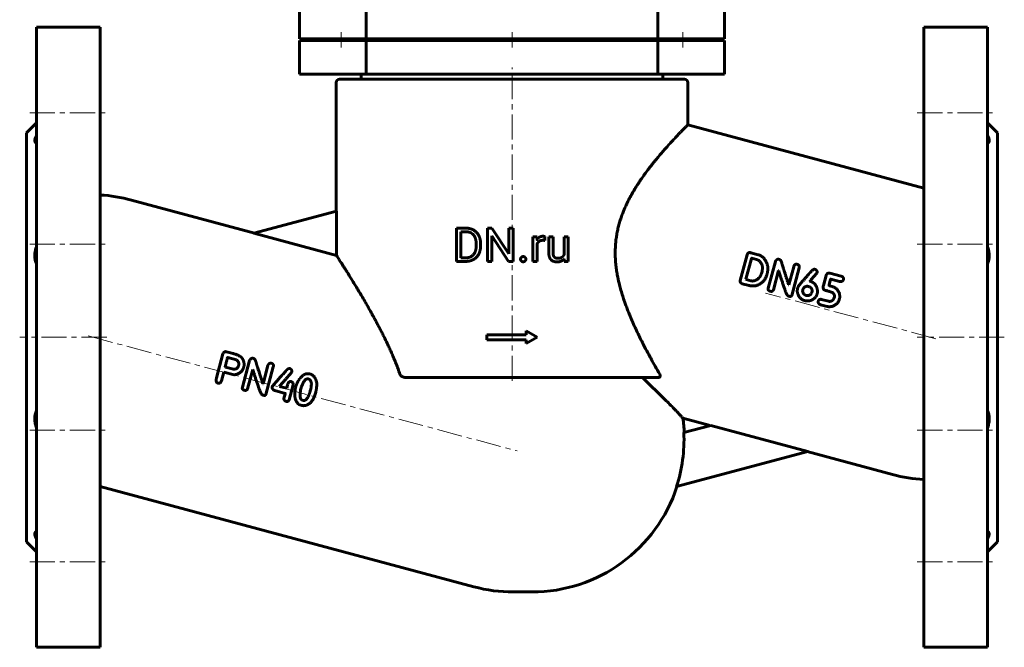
# Model space of a CAD drawing. Header units: millimetres. Extents: x -147 to 147, y -173 to 175.
# Tile 1 of 2: x -147 to 147, y -173 to 14. Entities that reach past the tile are written whole.
import ezdxf

# ---------------------------------------------------------------- set-up
doc = ezdxf.new("R2010")
doc.units = ezdxf.units.MM
doc.linetypes.add('K5LT_AXLED', pattern=[12, 7.5, -1.5, 1.5, -1.5])
doc.linetypes.add('K5LT_BASIC', pattern=[0])
doc.layers.add('Системный слой (1)', color=7, linetype='Continuous', true_color=0x6c6c6c)

# ---------------------------------------------------------------- blocks, each defined once
blk = doc.blocks.new('U15')
at = {"layer": 'Системный слой (1)', "color": 150, "linetype": 'K5LT_BASIC', "lineweight": 60, "true_color": 0x0080ff}
for start, end in [(2.6092, 7.9763), (270, 342.0266)]:
    blk.add_arc((5.97, -111.11), 45.5, start, end, dxfattribs=at)
blk = doc.blocks.new('U16')
at = {"layer": 'Системный слой (1)', "color": 150, "linetype": 'K5LT_BASIC', "lineweight": 60, "true_color": 0x0080ff}
for p, q in [((59.15, -106.97), (51.03, -104.79)), ((113.62, -121.56), (88.12, -114.73))]:
    blk.add_line(p, q, dxfattribs=at)

msp = doc.modelspace()

# ---------------------------------------------------------------- linework, layer by layer
at = {"layer": 'Системный слой (1)', "color": 150, "linetype": 'K5LT_BASIC', "lineweight": 60, "true_color": 0x0080ff}
for p, q in [((-63.5, 8.39), (-63.5, 18.39)), ((63.5, 8.39), (63.5, 18.39)), ((-43.5, 8.39), (-43.5, 16.89)), ((43.5, 8.39), (43.5, 16.89)), ((-142, 11.89), (-123, 11.89)), ((-142, 11.89), (-142, -173.11)), ((-123, 11.89), (-123, -173.11)), ((142, 11.89), (123, 11.89)), ((123, 11.89), (123, -173.11)), ((142, 11.89), (142, -173.11)), ((-63.5, 8.39), (-43.5, 8.39)), ((-63.5, 7.89), (-43.5, 7.89)), ((-63.5, -2.11), (-63.5, 7.89)), ((-57, 7.89), (-57, 8.39)), ((-45, 7.89), (-45, 8.39)), ((-43.5, 8.39), (43.5, 8.39)), ((-43.5, 7.89), (43.5, 7.89)), ((-43.5, -2.11), (-43.5, 7.89)), ((-16.25, 7.89), (-16.25, 8.39)), ((16.25, 7.89), (16.25, 8.39)), ((43.5, 8.39), (63.5, 8.39)), ((43.5, 7.89), (63.5, 7.89)), ((43.5, -2.11), (43.5, 7.89)), ((45, 7.89), (45, 8.39)), ((57, 7.89), (57, 8.39)), ((63.5, -2.11), (63.5, 7.89)), ((-63.5, -2.11), (-43.5, -2.11)), ((-45, -3.61), (-45, -2.11)), ((-43.5, -2.11), (43.5, -2.11)), ((43.5, -2.11), (63.5, -2.11)), ((45, -3.61), (45, -2.11)), ((-52.5, -42.98), (-52.5, -4.61)), ((-51.5, -3.61), (51.5, -3.61)), ((52.5, -17.19), (52.5, -4.61)), ((-145, -19.61), (-142, -16.61)), ((123, -36.08), (52.5, -17.19)), ((145, -19.61), (142, -16.61)), ((-145, -19.61), (-145, -141.61)), ((145, -19.61), (145, -141.61)), ((-113.62, -39.66), (-76.87, -49.51)), ((-77.08, -49.56), (-52.41, -42.96)), ((-52.41, -56.17), (-52.41, -42.96)), ((-77.08, -49.56), (-52.41, -56.17)), ((-16.57, -57.98), (-16.57, -48.05)), ((-16.57, -48.05), (-13.76, -48.05)), ((-15.26, -56.91), (-15.26, -49.13)), ((-15.26, -49.13), (-13.76, -49.13)), ((-7.31, -48.05), (-6, -48.05)), ((-7.31, -57.98), (-7.31, -48.05)), ((-6, -48.05), (-0.98, -55.73)), ((-0.98, -48.05), (0.33, -48.05)), ((-0.98, -55.73), (-0.98, -48.05)), ((0.33, -57.98), (0.33, -48.05)), ((-10.69, -53.32), (-10.69, -52.71)), ((-9.38, -53.32), (-9.38, -52.72)), ((-6, -57.98), (-6, -50.32)), ((-6, -50.32), (-1, -57.98)), ((6.25, -57.98), (6.25, -50.6)), ((6.25, -50.6), (7.48, -50.6)), ((7.48, -50.6), (7.51, -51.45)), ((7.52, -57.98), (7.52, -52.74)), ((9.81, -51.74), (9.82, -50.56)), ((10.99, -55.36), (10.99, -50.6)), ((10.99, -50.6), (12.25, -50.6)), ((12.25, -55.38), (12.25, -50.6)), ((15.53, -50.6), (16.8, -50.6)), ((15.53, -55.97), (15.53, -50.6)), ((16.8, -57.98), (16.8, -50.6)), ((71.12, -55.36), (71.35, -55.41)), ((73.55, -56), (71.35, -55.41)), ((-16.57, -57.98), (-13.89, -57.98)), ((-15.26, -56.91), (-13.89, -56.91)), ((-7.31, -57.98), (-6, -57.98)), ((-1, -57.98), (0.33, -57.98)), ((6.25, -57.98), (7.52, -57.98)), ((15.57, -57.25), (15.59, -57.98)), ((15.59, -57.98), (16.8, -57.98)), ((68.13, -63.64), (70.17, -56.03)), ((69.84, -63.31), (71.53, -57.1)), ((73.05, -57.43), (71.62, -57.05)), ((76.51, -66), (78.64, -58.04)), ((74.55, -61.36), (74.66, -60.92)), ((78.04, -66.42), (79.57, -60.72)), ((79.64, -60.74), (79.57, -60.72)), ((82.67, -64.96), (84.12, -59.55)), ((83.51, -68.11), (85.71, -59.93)), ((94.91, -61.52), (98.25, -62.37)), ((70.78, -65.17), (68.76, -64.63)), ((69.9, -63.37), (69.84, -63.31)), ((71.35, -63.76), (69.9, -63.37)), ((88.96, -63.9), (88.97, -63.86)), ((89, -63.91), (88.96, -63.9)), ((92.98, -65.16), (93.77, -62.21)), ((94.7, -64.95), (95.14, -63.32)), ((97.75, -63.94), (95.23, -63.27)), ((82.67, -64.96), (82.6, -64.95)), ((86.82, -66.57), (86.87, -66.36)), ((88.84, -65.53), (88.62, -65.47)), ((89.5, -67.37), (89.56, -67.16)), ((95.88, -65.58), (94.88, -65.31)), ((82.81, -68.39), (82.56, -68.32)), ((94.5, -69.85), (92.43, -69.3)), ((96.13, -69.09), (96.27, -68.58)), ((97.72, -69.36), (97.81, -69.03)), ((94.15, -71.44), (92.12, -70.89)), ((4.25, -79.86), (4.25, -78.74)), ((4.25, -78.74), (7.5, -80.61)), ((-7.5, -79.86), (4.25, -79.86)), ((-7.5, -81.36), (-7.5, -79.86)), ((-7.5, -81.36), (4.25, -81.36)), ((4.25, -82.49), (7.5, -80.61)), ((4.25, -82.49), (4.25, -81.36)), ((-85.27, -84.94), (-83.3, -85.47)), ((-86.34, -85.57), (-88.22, -92.71)), ((-84.88, -86.67), (-82.24, -87.37)), ((-78.36, -87.57), (-80.49, -95.54)), ((-86.07, -90.98), (-86.77, -93.61)), ((-86.07, -90.98), (-83, -91.8)), ((-85.65, -89.41), (-85.59, -89.5)), ((-85.59, -89.5), (-83.58, -90.04)), ((-77.43, -90.26), (-78.96, -95.95)), ((-77.43, -90.26), (-77.36, -90.28)), ((-72.88, -89.08), (-74.33, -94.5)), ((-71.29, -89.47), (-73.49, -97.65)), ((-31.68, -92.61), (43.71, -92.61)), ((45.74, -99.23), (38.93, -92.61)), ((-74.4, -94.48), (-74.33, -94.5)), ((-70.83, -96.53), (-67.75, -97.35)), ((-69.34, -95.12), (-69.38, -95.27)), ((-69.38, -95.27), (-67.27, -95.83)), ((-66.99, -94.76), (-67.27, -95.83)), ((-65.34, -94.78), (-66.53, -99.23)), ((-62.81, -95.31), (-63.05, -96.04)), ((-58.61, -97), (-58.62, -97.04)), ((-74.44, -97.85), (-74.19, -97.92)), ((-67.7, -97.44), (-68.08, -98.86)), ((-62.57, -99.37), (-62.25, -99.46)), ((51.32, -109.06), (59.35, -106.91)), ((88.33, -114.68), (59.35, -106.91)), ((88.33, -114.68), (49.13, -125.18)), ((-123, -125.15), (-11.38, -155.06)), ((-145, -141.61), (-142, -144.61)), ((145, -141.61), (142, -144.61)), ((0.39, -156.61), (5.97, -156.61)), ((-142, -173.11), (-123, -173.11)), ((142, -173.11), (123, -173.11))]:
    msp.add_line(p, q, dxfattribs=at)
at = {"layer": 'Системный слой (1)', "color": 30, "linetype": 'K5LT_AXLED', "lineweight": 18, "true_color": 0xff8000}
for p, q in [((-51, 5.89), (-51, 10.39)), ((0, 5.89), (0, 10.39)), ((51, 5.89), (51, 10.39)), ((0, -93.61), (0, -0.11)), ((-144, -13.63), (-121, -13.63)), ((121, -13.63), (144, -13.63)), ((-144, -52.87), (-121, -52.87)), ((121, -52.87), (144, -52.87)), ((126.55, -81.03), (75.71, -67.41)), ((-121, -80.61), (-147, -80.61)), ((-126.55, -80.2), (1.55, -114.52)), ((147, -80.61), (121, -80.61)), ((-144, -108.36), (-121, -108.36)), ((121, -108.36), (144, -108.36)), ((-144, -147.59), (-121, -147.59)), ((121, -147.59), (144, -147.59))]:
    msp.add_line(p, q, dxfattribs=at)
at = {"layer": 'Системный слой (1)', "color": 150, "linetype": 'K5LT_BASIC', "lineweight": 60, "true_color": 0x0080ff}
for centre, radius, start, end in [((-51.5, -4.61), 1, 90, 180), ((51.5, -4.61), 1, 0, 90), ((-125.39, -83.61), 45.5, 75, 86.9828), ((5.97, -111.11), 45.39, 341.9398, 2.5798), ((125.39, -77.61), 45.5, 255, 266.9828), ((0.39, -111.11), 45.5, 255, 270)]:
    msp.add_arc(centre, radius, start, end, dxfattribs=at)
for points, degree, knots in [([(30.97, -52.31), (31.02, -51.8), (31.11, -51.03), (31.31, -49.77), (31.55, -48.53), (31.85, -47.3), (32.19, -46.1), (32.57, -44.92), (33.16, -43.29), (33.74, -41.93), (34.36, -40.59), (34.93, -39.45), (35.7, -38.01), (36.45, -36.73), (37.15, -35.6), (37.84, -34.53), (38.65, -33.32), (39.61, -31.97), (40.43, -30.87), (41.27, -29.75), (42, -28.83), (42.85, -27.78), (43.72, -26.73), (44.71, -25.56), (45.8, -24.32), (46.85, -23.15), (47.71, -22.19), (48.5, -21.35), (49.17, -20.63), (49.85, -19.91), (50.45, -19.29), (50.91, -18.81), (51.33, -18.38), (51.66, -18.04), (51.96, -17.74), (52.18, -17.51), (52.35, -17.34), (52.47, -17.22), (52.5, -17.19), (52.5, -17.19)], 3, [0, 0, 0, 0, 0.94445, 1.415619, 2.359212, 3.303019, 3.771965, 4.706887, 5.645014, 7.071614, 7.557771, 8.545244, 9.573318, 10.827787, 11.568613, 12.322326, 13.488987, 14.695938, 15.936813, 16.568251, 17.912063, 18.700084, 19.858714, 21.316877, 22.707182, 24.396225, 25.928662, 26.797207, 28.30086, 29.558547, 30.786771, 32.177245, 32.953243, 34.267969, 35.33732, 36.347402, 37.470903, 38.69229, 40, 40, 40, 40]), ([(-142, -20.48), (-142.08, -20.63), (-142.23, -20.92), (-142.38, -21.29), (-142.46, -21.6), (-142.5, -21.83), (-142.5, -22.04), (-142.47, -22.23), (-142.37, -22.4), (-142.22, -22.54), (-142.08, -22.59), (-142, -22.6)], 3, [0, 0, 0, 0, 1.578165, 3.043725, 4.296107, 5.463884, 6.37808, 7.599543, 9.036318, 10.574673, 12, 12, 12, 12]), ([(142, -22.6), (142.09, -22.58), (142.25, -22.52), (142.39, -22.38), (142.48, -22.19), (142.51, -21.97), (142.48, -21.68), (142.4, -21.36), (142.25, -20.96), (142.1, -20.66), (142, -20.48)], 3, [0, 0, 0, 0, 1.647783, 2.978965, 4.106609, 5.499759, 6.7392, 8.047263, 9.302639, 11, 11, 11, 11]), ([(9.26, -50.47), (8.66, -50.47), (7.8, -50.98), (7.51, -51.44), (7.51, -51.45)], 2, [0, 0, 0, 1.487612, 2.975224, 3, 3, 3]), ([(30.97, -52.31), (30.92, -52.84), (30.84, -53.9), (30.81, -55.5), (30.85, -57.12), (30.98, -58.75), (31.17, -60.38), (31.49, -62.31), (31.84, -63.96), (32.25, -65.63), (32.65, -67.05), (33.09, -68.47), (33.52, -69.75), (33.91, -70.86), (34.38, -72.1), (34.83, -73.25), (35.39, -74.63), (36.09, -76.24), (36.95, -78.14), (37.84, -80), (38.73, -81.78), (39.72, -83.72), (40.69, -85.52), (41.73, -87.43), (42.83, -89.39), (43.66, -90.83), (44.11, -91.61)], 3, [0, 0, 0, 0, 0.940691, 1.897533, 2.865976, 3.845736, 4.832359, 5.833765, 7.36759, 7.890326, 8.951972, 10.063775, 10.636572, 11.439639, 12.263418, 13.107813, 13.759698, 15.093387, 16.445972, 17.79486, 19.117857, 20.385068, 22.182672, 23.314838, 24.937633, 27, 27, 27, 27]), ([(-142, -53.58), (-142.09, -53.84), (-142.24, -54.32), (-142.38, -54.95), (-142.45, -55.47), (-142.49, -55.93), (-142.51, -56.41), (-142.48, -56.88), (-142.42, -57.37), (-142.3, -57.91), (-142.15, -58.37), (-142.03, -58.64), (-142, -58.71)], 3, [0, 0, 0, 0, 1.857459, 3.452877, 4.446501, 5.531644, 6.711766, 7.939039, 9.043623, 10.522387, 12.304263, 13, 13, 13, 13]), ([(142, -58.71), (142.09, -58.51), (142.24, -58.13), (142.38, -57.57), (142.46, -57.08), (142.5, -56.61), (142.5, -56.11), (142.47, -55.57), (142.38, -54.97), (142.23, -54.29), (142.09, -53.83), (142, -53.58)], 3, [0, 0, 0, 0, 1.76957, 3.160123, 4.210529, 5.322557, 6.448619, 7.571185, 8.958077, 10.335469, 12, 12, 12, 12]), ([(-52.41, -56.17), (-52.36, -56.26), (-52.2, -56.5), (-51.86, -57.04), (-51.47, -57.65), (-51.07, -58.27), (-50.62, -58.97), (-50.11, -59.77), (-49.56, -60.65), (-48.74, -61.95), (-47.83, -63.42), (-46.83, -65.05), (-45.87, -66.65), (-44.81, -68.41), (-43.79, -70.17), (-42.98, -71.57), (-42.26, -72.85), (-41.57, -74.09), (-40.92, -75.27), (-40.32, -76.4), (-39.7, -77.56), (-39.07, -78.78), (-38.43, -80.04), (-37.78, -81.35), (-37.14, -82.69), (-36.5, -84.08), (-35.86, -85.51), (-35.23, -86.98), (-34.62, -88.49), (-34.03, -90.03), (-33.66, -91.08), (-33.48, -91.61)], 3, [0, 0, 0, 0, 1.555269, 3.135994, 4.199005, 5.263219, 6.332387, 7.406305, 8.486516, 9.576468, 11.826801, 13.001456, 14.209232, 16.134887, 17.508282, 18.465921, 19.447336, 20.452374, 21.244307, 22.047994, 22.880597, 23.730421, 24.603297, 25.481597, 26.377334, 27.285191, 28.211445, 29.144181, 30.089767, 31.041834, 32, 32, 32, 32]), ([(13.41, -58.12), (14.2, -58.12), (15.24, -57.64), (15.57, -57.25)], 2, [0, 0, 0, 1.060722, 2, 2, 2]), ([(-31.68, -92.61), (-31.78, -92.61), (-31.96, -92.6), (-32.2, -92.56), (-32.38, -92.51), (-32.58, -92.44), (-32.78, -92.35), (-32.97, -92.23), (-33.1, -92.13), (-33.24, -92), (-33.35, -91.87), (-33.44, -91.71), (-33.47, -91.64), (-33.48, -91.61)], 3, [0, 0, 0, 0, 1.940463, 3.338625, 4.679085, 5.561748, 7.507973, 8.725862, 10.034428, 10.568853, 12.423468, 13.438103, 14, 14, 14, 14]), ([(44.11, -91.61), (44.17, -91.71), (44.23, -91.84), (44.27, -92.01), (44.27, -92.1), (44.27, -92.17), (44.26, -92.23), (44.24, -92.31), (44.21, -92.39), (44.14, -92.47), (44.09, -92.51), (44.03, -92.55), (43.97, -92.57), (43.87, -92.6), (43.78, -92.61), (43.72, -92.61), (43.71, -92.61)], 3, [0, 0, 0, 0, 3.738125, 5.418036, 6.734932, 7.320292, 8.148472, 9.057419, 10.910732, 11.808119, 12.933989, 13.476436, 14.375839, 15.215678, 16.73121, 17, 17, 17, 17]), ([(51.03, -104.79), (51.03, -104.79), (51.01, -104.76), (50.89, -104.63), (50.69, -104.41), (50.41, -104.09), (50.04, -103.68), (49.59, -103.19), (49.08, -102.64), (48.29, -101.8), (47.21, -100.69), (46.2, -99.68), (45.74, -99.23)], 3, [0, 0, 0, 0, 1.066168, 2.149193, 3.250698, 4.375855, 5.519117, 6.662036, 7.77154, 8.818671, 11.186881, 13, 13, 13, 13]), ([(-142, -102.51), (-142.08, -102.7), (-142.23, -103.06), (-142.37, -103.59), (-142.45, -104.08), (-142.5, -104.55), (-142.51, -105.08), (-142.47, -105.67), (-142.37, -106.31), (-142.22, -106.98), (-142.08, -107.43), (-142, -107.65)], 3, [0, 0, 0, 0, 1.578165, 3.043725, 4.018487, 5.162883, 6.37808, 7.599543, 9.036318, 10.574673, 12, 12, 12, 12]), ([(142, -107.65), (142.09, -107.38), (142.25, -106.88), (142.39, -106.19), (142.48, -105.55), (142.51, -104.93), (142.48, -104.35), (142.41, -103.81), (142.29, -103.26), (142.14, -102.82), (142.03, -102.57), (142, -102.51)], 3, [0, 0, 0, 0, 1.797581, 3.24978, 4.479937, 5.999737, 7.351855, 8.49784, 9.878092, 11.476201, 12, 12, 12, 12]), ([(-142, -138.62), (-142.09, -138.64), (-142.24, -138.7), (-142.38, -138.84), (-142.46, -139), (-142.5, -139.17), (-142.5, -139.37), (-142.47, -139.6), (-142.39, -139.87), (-142.27, -140.21), (-142.13, -140.51), (-142.02, -140.71), (-142, -140.75)], 3, [0, 0, 0, 0, 1.857459, 3.452877, 4.708174, 5.819745, 7.016358, 8.277448, 9.434039, 10.817498, 12.539453, 13, 13, 13, 13]), ([(142, -140.75), (142.09, -140.58), (142.24, -140.28), (142.38, -139.91), (142.46, -139.64), (142.5, -139.4), (142.5, -139.19), (142.47, -139), (142.38, -138.84), (142.23, -138.7), (142.09, -138.64), (142, -138.62)], 3, [0, 0, 0, 0, 1.76957, 3.160123, 4.210529, 5.322557, 6.448619, 7.571185, 8.958077, 10.335469, 12, 12, 12, 12])]:
    msp.add_open_spline(points, degree=degree, knots=knots, dxfattribs=at)
for points in [[(-9.38, -52.72), (-9.38, -51.65), (-10.01, -49.92), (-11.18, -48.7), (-12.79, -48.05), (-13.76, -48.05)], [(-10.69, -52.71), (-10.69, -51.86), (-11.1, -50.53), (-11.89, -49.61), (-13.03, -49.13), (-13.76, -49.13)], [(7.52, -52.74), (7.65, -52.43), (7.86, -52.2)], [(7.86, -52.2), (8.1, -51.95), (8.43, -51.82)], [(8.43, -51.82), (8.76, -51.68), (9.2, -51.68)], [(9.2, -51.68), (9.38, -51.68), (9.52, -51.69)], [(9.58, -50.5), (9.4, -50.47), (9.26, -50.47)], [(9.52, -51.69), (9.66, -51.7), (9.81, -51.74)], [(9.82, -50.56), (9.75, -50.53), (9.58, -50.5)], [(-13.89, -56.91), (-12.82, -56.91), (-11.4, -56.02), (-10.69, -54.4), (-10.69, -53.32)], [(-13.89, -57.98), (-12.85, -57.98), (-11.19, -57.34), (-10.01, -56.12), (-9.38, -54.4), (-9.38, -53.32)], [(10.99, -55.36), (10.99, -56.1), (11.34, -57.15), (11.66, -57.48)], [(12.36, -56.2), (12.25, -55.88), (12.25, -55.38)], [(71.12, -55.36), (70.51, -55.22), (70.17, -56.03)], [(2.77, -56.77), (2.57, -56.99), (2.57, -57.32)], [(2.57, -57.32), (2.57, -57.63), (2.77, -57.85)], [(3.35, -56.55), (2.97, -56.55), (2.77, -56.77)], [(2.77, -57.85), (2.97, -58.07), (3.35, -58.07)], [(3.94, -56.77), (3.74, -56.55), (3.35, -56.55)], [(3.35, -58.07), (3.74, -58.07), (3.94, -57.85)], [(4.14, -57.32), (4.14, -56.99), (3.94, -56.77)], [(3.94, -57.85), (4.14, -57.63), (4.14, -57.32)], [(11.66, -57.48), (11.98, -57.81), (12.87, -58.12), (13.41, -58.12)], [(12.67, -56.71), (12.48, -56.52), (12.36, -56.2)], [(13.11, -56.97), (12.86, -56.9), (12.67, -56.71)], [(13.61, -57.05), (13.35, -57.05), (13.11, -56.97)], [(14.88, -56.74), (14.41, -57.05), (13.61, -57.05)], [(15.53, -55.97), (15.32, -56.45), (14.88, -56.74)], [(71.62, -57.05), (71.54, -57.04), (71.53, -57.1)], [(73.58, -57.65), (73.25, -57.48), (73.05, -57.43)], [(76.32, -59.29), (75.58, -56.54), (73.55, -56)], [(74.66, -60.92), (75.21, -58.87), (73.58, -57.65)], [(79.76, -57.36), (79.04, -57.17), (78.64, -58.04)], [(80.69, -59.03), (80.42, -57.54), (79.76, -57.36)], [(73.73, -62.94), (74.28, -62.37), (74.55, -61.36)], [(76.15, -61.79), (76.54, -60.34), (76.32, -59.29)], [(79.64, -60.74), (80.13, -62.48), (81.43, -66.23)], [(82.6, -64.95), (81.58, -61.68), (80.69, -59.03)], [(85.24, -58.87), (84.37, -58.63), (84.12, -59.55)], [(85.71, -59.93), (85.94, -59.05), (85.24, -58.87)], [(90.15, -60.34), (89.85, -60.27), (87.24, -63.4)], [(89.34, -63.38), (91.03, -61.55), (91.09, -61.33)], [(90.49, -60.36), (90.4, -60.33), (90.15, -60.34)], [(91.09, -61.33), (91.25, -60.72), (90.49, -60.36)], [(94.91, -61.52), (94.02, -61.28), (93.77, -62.21)], [(68.13, -63.64), (67.98, -64.32), (68.76, -64.63)], [(71.35, -63.76), (72.49, -64.07), (73.73, -62.94)], [(72.46, -65.31), (75.39, -64.65), (76.15, -61.79)], [(87.24, -63.4), (85.51, -65.08), (85.25, -66.07)], [(88.97, -63.86), (89, -63.78), (89.34, -63.38)], [(91.21, -66.63), (90.9, -64.41), (89, -63.91)], [(95.14, -63.32), (95.16, -63.26), (95.23, -63.27)], [(97.75, -63.94), (98.77, -64.11), (98.95, -63.43)], [(98.93, -63.39), (99.14, -62.61), (98.25, -62.37)], [(98.95, -63.43), (98.96, -63.4), (98.93, -63.39)], [(70.78, -65.17), (71.36, -65.33), (72.46, -65.31)], [(76.51, -66), (76.33, -66.68), (77.06, -66.87)], [(77.06, -66.87), (77.86, -67.09), (78.04, -66.42)], [(81.43, -66.23), (82.05, -68.18), (82.56, -68.32)], [(85.25, -66.07), (85.2, -66.24), (85.18, -67.03)], [(85.18, -67.03), (85.62, -69.2), (87.42, -69.68)], [(86.82, -66.57), (86.64, -67.23), (87.38, -67.92)], [(87.05, -65.98), (86.94, -66.1), (86.87, -66.36)], [(88.62, -65.47), (87.61, -65.2), (87.05, -65.98)], [(87.87, -68.13), (88.87, -68.4), (89.5, -67.37)], [(89.56, -67.16), (89.83, -66.16), (88.84, -65.53)], [(89.29, -69.6), (90.78, -68.97), (91.16, -67.54)], [(91.16, -67.54), (91.24, -66.96), (91.21, -66.63)], [(92.98, -65.16), (92.65, -66.38), (93.61, -66.64)], [(93.61, -66.64), (95.79, -67.23), (95.77, -67.34)], [(94.88, -65.31), (94.62, -65.24), (94.7, -64.95)], [(95.77, -67.34), (96.42, -68.01), (96.27, -68.58)], [(97.74, -67.51), (97.03, -65.89), (95.88, -65.58)], [(97.81, -69.03), (97.95, -68.52), (97.74, -67.51)], [(82.81, -68.39), (83.4, -68.54), (83.51, -68.11)], [(87.38, -67.92), (87.75, -68.1), (87.87, -68.13)], [(87.42, -69.68), (88.34, -69.92), (89.29, -69.6)], [(91.47, -69.79), (91.25, -70.58), (92.12, -70.89)], [(92.43, -69.3), (91.62, -69.22), (91.47, -69.79)], [(96.13, -69.09), (95.46, -70.11), (94.5, -69.85)], [(95.37, -71.47), (97.31, -70.89), (97.72, -69.36)], [(94.15, -71.44), (94.45, -71.52), (95.37, -71.47)], [(-85.27, -84.94), (-85.93, -84.76), (-86.34, -85.57)], [(-84.97, -86.73), (-85.52, -88.93), (-85.65, -89.41)], [(-84.88, -86.67), (-84.95, -86.66), (-84.97, -86.73)], [(-80.3, -87.35), (-80.83, -86.11), (-83.3, -85.47)], [(-81.61, -88.96), (-81.37, -88.08), (-82.24, -87.37)], [(-80.12, -89.55), (-79.78, -88.59), (-80.3, -87.35)], [(-77.24, -86.9), (-77.96, -86.71), (-78.36, -87.57)], [(-76.31, -88.56), (-76.58, -87.08), (-77.24, -86.9)], [(-83.58, -90.04), (-82.01, -90.46), (-81.61, -88.96)], [(-83, -91.8), (-80.63, -91.45), (-80.12, -89.55)], [(-77.36, -90.28), (-76.87, -92.02), (-75.58, -95.77)], [(-74.4, -94.48), (-75.42, -91.21), (-76.31, -88.56)], [(-71.76, -88.4), (-72.63, -88.17), (-72.88, -89.08)], [(-71.29, -89.47), (-71.06, -88.59), (-71.76, -88.4)], [(-67.17, -90.3), (-71.51, -95.06), (-71.58, -95.33)], [(-69.34, -95.12), (-65.81, -91.13), (-65.79, -91.02)], [(-66.35, -89.95), (-67.08, -89.99), (-67.17, -90.3)], [(-65.79, -91.02), (-65.64, -90.14), (-66.35, -89.95)], [(-88.22, -92.71), (-88.59, -94.1), (-87.79, -94.32)], [(-87.79, -94.32), (-87.1, -94.5), (-86.77, -93.61)], [(-65.89, -93.83), (-66.68, -93.62), (-66.99, -94.76)], [(-65.34, -94.78), (-65.19, -94.21), (-65.89, -93.83)], [(-63.15, -92.7), (-64.06, -93.71), (-64.54, -95.34)], [(-61.45, -91.51), (-62.24, -91.69), (-63.15, -92.7)], [(-60.8, -93.06), (-61.92, -92.76), (-62.81, -95.31)], [(-60.42, -91.52), (-61.06, -91.46), (-61.45, -91.51)], [(-60.22, -96.57), (-59.38, -93.44), (-60.8, -93.06)], [(-58.29, -94.38), (-58.68, -91.99), (-60.42, -91.52)], [(-80.49, -95.54), (-80.67, -96.21), (-79.94, -96.41)], [(-79.94, -96.41), (-79.14, -96.62), (-78.96, -95.95)], [(-75.58, -95.77), (-74.95, -97.72), (-74.44, -97.85)], [(-71.58, -95.33), (-71.79, -96.11), (-70.83, -96.53)], [(-64.54, -95.34), (-64.91, -96.71), (-64.87, -98.14)], [(-63.05, -96.04), (-63.7, -99.07), (-62.57, -99.37)], [(-60.62, -97.8), (-60.31, -96.94), (-60.22, -96.57)], [(-58.61, -97), (-58.3, -95.84), (-58.29, -94.38)], [(-74.19, -97.92), (-73.6, -98.08), (-73.49, -97.65)], [(-68.08, -98.86), (-68.19, -99.42), (-67.46, -99.73)], [(-67.75, -97.35), (-67.68, -97.37), (-67.7, -97.44)], [(-67.46, -99.73), (-66.7, -99.88), (-66.53, -99.23)], [(-64.87, -98.14), (-64.59, -100.47), (-62.94, -100.91)], [(-62.25, -99.46), (-61.48, -99.67), (-60.62, -97.8)], [(-62.13, -101.02), (-59.65, -100.86), (-58.62, -97.04)], [(-62.94, -100.91), (-62.48, -101.04), (-62.13, -101.02)]]:
    msp.add_open_spline(points, degree=2, dxfattribs=at)

# ---------------------------------------------------------------- block references
at = {"layer": 'Системный слой (1)'}
for name in ['U15', 'U16']:
    msp.add_blockref(name, (0, 0), dxfattribs=at)

doc.saveas('drawing.dxf')
